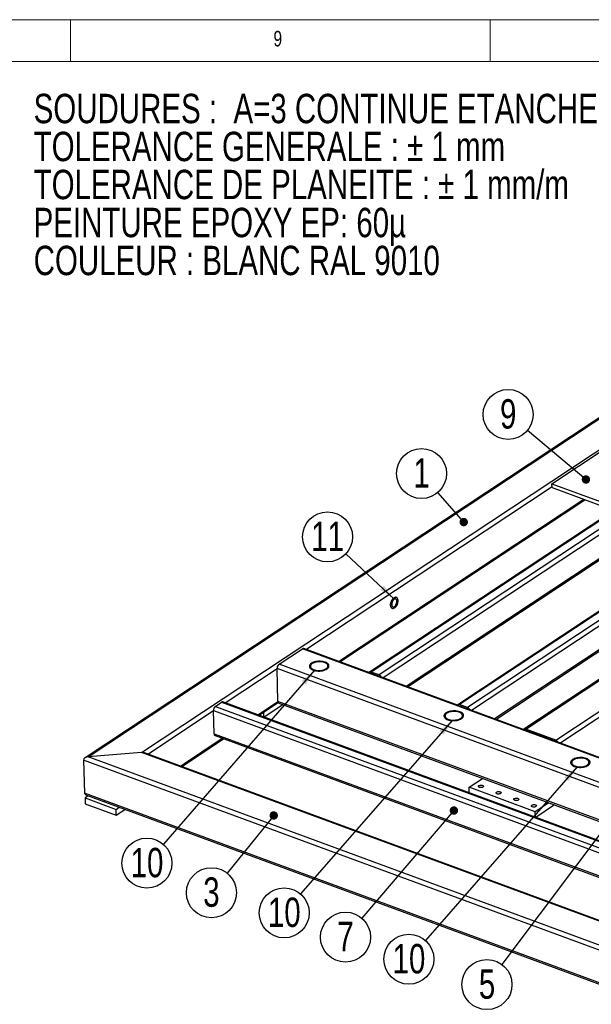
# Model space of a CAD drawing. Header units: millimetres. Extents: x 5 to 589, y 5 to 415.
# Tile 17 of 18: x 391 to 459, y 298 to 415. Entities that reach past the tile are written whole.
import ezdxf

# ---------------------------------------------------------------- set-up
doc = ezdxf.new("R2010")
doc.units = ezdxf.units.MM
doc.header["$PDSIZE"] = -1
doc.layers.add('COTES', color=1, linetype='Continuous')
doc.layers.add('NOTES', color=6, linetype='Continuous')
doc.layers.add('TRAIT-FORT', color=4, linetype='Continuous', lineweight=25)
doc.styles.add('SLDTEXTSTYLE0', font='TXT', dxfattribs={"width": 0.75})
doc.dimstyles.new('SLDDIMSTYLE3', dxfattribs={"dimtxt": 3, "dimasz": 2, "dimexe": 0, "dimexo": 0.0625, "dimgap": 0.75, "dimtad": 1, "dimdec": 0, "dimlfac": 10, "dimrnd": 1e-09, "dimzin": 12, "dimdsep": 46, "dimtxsty": 'SLDTEXTSTYLE0', "dimsah": 1, "dimcen": 0.09, "dimadec": 0, "dimazin": 3, "dimtfac": 1, "dimtdec": 0, "dimtmove": 0, "dimatfit": 0, "dimfxl": 1, "dimfrac": 2, "dimtolj": 1, "dimtzin": 12, "dimarcsym": 0})
doc.dimstyles.new('SLDDIMSTYLE7', dxfattribs={"dimtxt": 0.18, "dimasz": 1, "dimexe": 0, "dimexo": 0.0625, "dimgap": 0, "dimtad": 0, "dimtih": 1, "dimtoh": 1, "dimdec": 0, "dimrnd": 1e-09, "dimzin": 0, "dimdsep": 46, "dimtxsty": 'Standard', "dimblk1": 'DOT', "dimblk2": 'DOT', "dimsah": 1, "dimcen": 0.09, "dimadec": 0, "dimazin": 0, "dimtfac": 1, "dimtdec": 0, "dimtofl": 0, "dimtmove": 0, "dimatfit": 3, "dimldrblk": 'DOT', "dimfxl": 1, "dimfrac": 2, "dimtolj": 1, "dimtzin": 0, "dimarcsym": 0})
doc.dimstyles.new('SLDDIMSTYLE8', dxfattribs={"dimtxt": 0.18, "dimasz": 2, "dimexe": 0, "dimexo": 0.0625, "dimgap": 0, "dimtad": 0, "dimtih": 1, "dimtoh": 1, "dimdec": 0, "dimrnd": 1e-09, "dimzin": 0, "dimdsep": 46, "dimtxsty": 'Standard', "dimsah": 1, "dimcen": 0.09, "dimadec": 0, "dimazin": 0, "dimtfac": 2, "dimtdec": 0, "dimtofl": 0, "dimtmove": 0, "dimatfit": 3, "dimfxl": 1, "dimfrac": 2, "dimtolj": 1, "dimtzin": 0, "dimarcsym": 0})

# ---------------------------------------------------------------- blocks, each defined once
blk = doc.blocks.new('SW_NOTE_0')
at = {"layer": 'NOTES', "color": 0, "char_height": 3.5, "attachment_point": 1, "style": 'SLDTEXTSTYLE0'}
for s, insert in [('SOUDURES :  A=3 CONTINUE ETANCHE', (0, 4.51)), ('TOLERANCE GENERALE : ± 1 mm', (0, -0.01)), ('TOLERANCE DE PLANEITE : ± 1 mm/m', (0, -4.54)), ('PEINTURE EPOXY EP: 60µ', (0, -9.07)), ('COULEUR : BLANC RAL 9010', (0, -13.59))]:
    blk.add_mtext(s, dxfattribs=dict(at, insert=insert))
blk = doc.blocks.new('SW_NOTE_7')
at = {"layer": 'NOTES', "color": 0}
blk.add_circle((-1.95, 2.25), 2.98, dxfattribs=at)
at = {"layer": 'NOTES', "color": 0, "insert": (-1.95, 4.07), "char_height": 3.5, "attachment_point": 2, "style": 'SLDTEXTSTYLE0'}
blk.add_mtext('1', dxfattribs=at)
blk = doc.blocks.new('_DOT')
at = {"color": 0, "linetype": 'ByBlock', "lineweight": -2}
blk.add_line((-0.5, 0), (-1, 0), dxfattribs=at)
at = {"color": 0, "linetype": 'ByBlock', "const_width": 0.5}
blk.add_lwpolyline([(-0.25, 0, 1), (0.25, 0, 1)], format="xyb", close=True, dxfattribs=at)
blk = doc.blocks.new('SW_NOTE_9')
at = {"layer": 'NOTES', "color": 0}
blk.add_circle((-1.87, -2.32), 2.98, dxfattribs=at)
at = {"layer": 'NOTES', "color": 0, "insert": (-1.87, -0.5), "char_height": 3.5, "attachment_point": 2, "style": 'SLDTEXTSTYLE0'}
blk.add_mtext('3', dxfattribs=at)
blk = doc.blocks.new('SW_NOTE_10')
at = {"layer": 'NOTES', "color": 0}
blk.add_circle((-1.94, -2.27), 2.98, dxfattribs=at)
at = {"layer": 'NOTES', "color": 0, "insert": (-1.94, -0.45), "char_height": 3.5, "attachment_point": 2, "style": 'SLDTEXTSTYLE0'}
blk.add_mtext('7', dxfattribs=at)
blk = doc.blocks.new('SW_NOTE_11')
at = {"layer": 'NOTES', "color": 0}
blk.add_circle((-1.79, -2.39), 2.98, dxfattribs=at)
at = {"layer": 'NOTES', "color": 0, "insert": (-1.78, -0.57), "char_height": 3.5, "attachment_point": 2, "style": 'SLDTEXTSTYLE0'}
blk.add_mtext('5', dxfattribs=at)
blk = doc.blocks.new('SW_NOTE_15')
at = {"layer": 'NOTES', "color": 0}
blk.add_circle((-2.29, 1.91), 2.98, dxfattribs=at)
at = {"layer": 'NOTES', "color": 0, "insert": (-2.28, 3.73), "char_height": 3.5, "attachment_point": 2, "style": 'SLDTEXTSTYLE0'}
blk.add_mtext('9', dxfattribs=at)
blk = doc.blocks.new('SW_NOTE_17')
at = {"layer": 'NOTES', "color": 0}
blk.add_circle((-1.96, -2.25), 2.98, dxfattribs=at)
at = {"layer": 'NOTES', "color": 0, "insert": (-1.95, -0.43), "char_height": 3.5, "attachment_point": 2, "style": 'SLDTEXTSTYLE0'}
blk.add_mtext('10', dxfattribs=at)
blk = doc.blocks.new('SW_NOTE_18')
at = {"layer": 'NOTES', "color": 0}
blk.add_circle((-1.96, -2.25), 2.98, dxfattribs=at)
at = {"layer": 'NOTES', "color": 0, "insert": (-1.95, -0.43), "char_height": 3.5, "attachment_point": 2, "style": 'SLDTEXTSTYLE0'}
blk.add_mtext('10', dxfattribs=at)
blk = doc.blocks.new('SW_NOTE_19')
at = {"layer": 'NOTES', "color": 0}
blk.add_circle((-1.96, -2.24), 2.98, dxfattribs=at)
at = {"layer": 'NOTES', "color": 0, "insert": (-1.95, -0.43), "char_height": 3.5, "attachment_point": 2, "style": 'SLDTEXTSTYLE0'}
blk.add_mtext('10', dxfattribs=at)
blk = doc.blocks.new('SW_NOTE_24')
at = {"layer": 'NOTES', "color": 0}
blk.add_circle((-2.18, 2.04), 2.98, dxfattribs=at)
at = {"layer": 'NOTES', "color": 0, "insert": (-2.17, 3.85), "char_height": 3.5, "attachment_point": 2, "style": 'SLDTEXTSTYLE0'}
blk.add_mtext('11', dxfattribs=at)
blk = doc.blocks.new('_D_108')
at = {"layer": 'COTES', "color": 0, "lineweight": -2, "transparency": 16777216}
for p, q in [((389.57, 366.03), (389.57, 251.36)), ((384.47, 264.83), (384.47, 251.36)), ((382.47, 251.36), (380.47, 251.36)), ((384.47, 251.36), (389.57, 251.36)), ((391.57, 251.36), (398.07, 251.36))]:
    blk.add_line(p, q, dxfattribs=at)
at = {"layer": 'COTES', "color": 0, "transparency": 16777216}
for points in [[(382.47, 251.69), (382.47, 251.02), (384.47, 251.36)], [(391.57, 251.69), (391.57, 251.02), (389.57, 251.36)]]:
    blk.add_solid(points, dxfattribs=at)
at = {"layer": 'Defpoints', "color": 0, "transparency": 16777216}
for p in [(389.57, 366.09), (384.47, 264.89), (384.47, 251.36)]:
    blk.add_point(p, dxfattribs=at)
at = {"layer": 'COTES', "color": 0, "transparency": 16777216, "insert": (395.82, 255.11), "char_height": 3, "attachment_point": 2, "style": 'SLDTEXTSTYLE0'}
blk.add_mtext('\\A1;51', dxfattribs=at)

msp = doc.modelspace()

# ---------------------------------------------------------------- linework, layer by layer
at = {"lineweight": 18}
for p, q in [((589, 415), (5, 415)), ((397, 415), (397, 410)), ((447, 410), (447, 415)), ((584, 410), (10, 410))]:
    msp.add_line(p, q, dxfattribs=at)
at = {"layer": 'TRAIT-FORT', "lineweight": 25}
for p, q in [((516.07, 404.71), (398.74, 327.07)), ((399.11, 327.19), (516.12, 404.61)), ((405.47, 327.71), (516.91, 401.45)), ((454.34, 359.72), (460.69, 363.92)), ((468.42, 360.98), (432.6, 337.27)), ((468.63, 360.99), (432.81, 337.29)), ((469.58, 360.64), (433.76, 336.94)), ((469.9, 360.18), (434.25, 336.59)), ((425.04, 339.98), (454.35, 359.38)), ((454.34, 359.72), (460.65, 357.39)), ((454.35, 359.26), (454.34, 359.72)), ((454.35, 359.26), (460.67, 356.93)), ((428.92, 338.55), (458.12, 357.87)), ((429.07, 338.5), (458.27, 357.82)), ((469.97, 357.41), (436.98, 335.58)), ((437.13, 335.52), (469.88, 357.19)), ((478.94, 357.1), (443.12, 333.39)), ((479.15, 357.11), (443.33, 333.41)), ((480.1, 356.76), (444.27, 333.06)), ((480.42, 356.3), (444.77, 332.71)), ((480.49, 353.53), (447.5, 331.7)), ((447.65, 331.64), (480.4, 353.31)), ((486.83, 354.19), (451.01, 330.48)), ((451.22, 330.5), (487.04, 354.2)), ((454.79, 329.18), (490.61, 352.88)), ((455.29, 328.82), (490.94, 352.42)), ((421.84, 338.21), (424.62, 340.06)), ((480.9, 319.29), (424.62, 340.06)), ((481.05, 319.32), (424.77, 340.08)), ((478.11, 317.45), (421.84, 338.21)), ((415.42, 333.62), (421.6, 337.7)), ((421.71, 333.78), (421.6, 337.7)), ((477.73, 317), (421.6, 337.7)), ((433.76, 336.94), (432.81, 337.29)), ((414.26, 333.2), (415, 333.69)), ((414.26, 333.2), (470.54, 312.44)), ((415, 333.69), (471.28, 312.93)), ((471.42, 312.95), (415.15, 333.72)), ((419.3, 332.19), (421.71, 333.78)), ((419.45, 332.13), (421.73, 333.64)), ((422.3, 333.39), (420.06, 331.91)), ((473.96, 314.5), (421.71, 333.78)), ((421.81, 333.57), (473.79, 314.39)), ((444.27, 333.06), (443.33, 333.41)), ((406.21, 327.52), (414.03, 332.69)), ((414.1, 329.92), (414.03, 332.69)), ((414.03, 332.69), (470.15, 311.98)), ((420.04, 331.92), (420.02, 332.51)), ((414.1, 329.92), (467.49, 310.22)), ((414.21, 329.71), (467.32, 310.11)), ((454.79, 329.18), (451.22, 330.5)), ((410.09, 326.09), (415.07, 329.39)), ((410.24, 326.04), (415.22, 329.33)), ((405.47, 327.71), (399.11, 327.19)), ((462.38, 306.71), (405.47, 327.71)), ((462.34, 306.81), (405.81, 327.67)), ((398.56, 326.8), (398.67, 322.87)), ((463.25, 302.93), (398.56, 326.8)), ((463.17, 303.55), (399.11, 327.19)), ((444.48, 323.56), (446.07, 324.61)), ((463.36, 299), (398.67, 322.87)), ((398.9, 322.61), (463.34, 298.84)), ((444.49, 322.89), (444.48, 323.56)), ((452.36, 320.65), (444.48, 323.56)), ((399.1, 322.54), (398.73, 322.29)), ((398.73, 322.29), (402.42, 320.93)), ((398.73, 322.29), (398.75, 321.6)), ((398.75, 321.6), (402.43, 320.24)), ((453.96, 321.7), (452.36, 320.65)), ((454.65, 321.45), (452.41, 319.97)), ((402.42, 320.93), (402.78, 321.18)), ((402.43, 320.24), (402.42, 320.93)), ((402.43, 320.24), (403.47, 320.92)), ((452.38, 319.98), (452.36, 320.65))]:
    msp.add_line(p, q, dxfattribs=at)
at = {"layer": 'TRAIT-FORT', "lineweight": 25, "flags": 128}
for points in [[(435.57, 344.92), (435.65, 344.99), (435.73, 345.07), (435.8, 345.16), (435.86, 345.27), (435.91, 345.39), (435.95, 345.51), (435.97, 345.64), (435.99, 345.76), (435.98, 345.87), (435.97, 345.97), (435.93, 346.05), (435.89, 346.12), (435.83, 346.17), (435.77, 346.19), (435.7, 346.2), (435.62, 346.18), (435.54, 346.14), (435.46, 346.07), (435.39, 345.99), (435.32, 345.89), (435.26, 345.79), (435.2, 345.67), (435.17, 345.54), (435.14, 345.42), (435.13, 345.3), (435.13, 345.19), (435.15, 345.09), (435.18, 345), (435.22, 344.94), (435.28, 344.89), (435.34, 344.86), (435.42, 344.86), (435.49, 344.88), (435.57, 344.92)], [(435.13, 345.24), (435.13, 345.36), (435.15, 345.48), (435.18, 345.61), (435.23, 345.73), (435.29, 345.84), (435.35, 345.94), (435.42, 346.03), (435.5, 346.11), (435.58, 346.16), (435.66, 346.19), (435.73, 346.2), (435.8, 346.18), (435.86, 346.15), (435.91, 346.09), (435.95, 346.01), (435.98, 345.92), (435.99, 345.81), (435.98, 345.7), (435.96, 345.58), (435.93, 345.45), (435.89, 345.33), (435.83, 345.22), (435.76, 345.11), (435.69, 345.02), (435.61, 344.95), (435.53, 344.9), (435.45, 344.87), (435.38, 344.86), (435.31, 344.87), (435.25, 344.91), (435.2, 344.97), (435.16, 345.04), (435.14, 345.14), (435.13, 345.24)], [(435.57, 345.1), (435.63, 345.15), (435.7, 345.22), (435.75, 345.31), (435.8, 345.4), (435.83, 345.51), (435.86, 345.61), (435.86, 345.71), (435.86, 345.8), (435.84, 345.88), (435.8, 345.94), (435.76, 345.98), (435.71, 346), (435.64, 346), (435.58, 345.98), (435.51, 345.94), (435.45, 345.87), (435.39, 345.8), (435.34, 345.7), (435.3, 345.6), (435.27, 345.5), (435.25, 345.4), (435.25, 345.3), (435.26, 345.22), (435.29, 345.15), (435.33, 345.09), (435.38, 345.06), (435.44, 345.05), (435.5, 345.06), (435.57, 345.1)], [(425.69, 338.33), (425.6, 338.26), (425.53, 338.18), (425.48, 338.1), (425.45, 338.02), (425.45, 337.94), (425.47, 337.85), (425.51, 337.78), (425.58, 337.7), (425.67, 337.63), (425.77, 337.57), (425.9, 337.52), (426.04, 337.47), (426.19, 337.44), (426.35, 337.42), (426.51, 337.41), (426.68, 337.41), (426.84, 337.42), (427, 337.45), (427.15, 337.48), (427.3, 337.53), (427.42, 337.59), (427.53, 337.65), (427.63, 337.72), (427.7, 337.8), (427.75, 337.88), (427.78, 337.96), (427.78, 338.04), (427.76, 338.13), (427.71, 338.21), (427.65, 338.28), (427.56, 338.35), (427.45, 338.41), (427.33, 338.46), (427.19, 338.51), (427.04, 338.54), (426.88, 338.56), (426.72, 338.57), (426.55, 338.57), (426.39, 338.56), (426.23, 338.53), (426.07, 338.5), (425.93, 338.45), (425.81, 338.39), (425.69, 338.33)], [(425.69, 338.33), (425.6, 338.26), (425.53, 338.18), (425.48, 338.1), (425.45, 338.02), (425.45, 337.94), (425.47, 337.85), (425.51, 337.78), (425.58, 337.7), (425.67, 337.63), (425.77, 337.57), (425.9, 337.52), (426.04, 337.47), (426.19, 337.44), (426.35, 337.42), (426.51, 337.41), (426.68, 337.41), (426.84, 337.42), (427, 337.45), (427.15, 337.48), (427.3, 337.53), (427.42, 337.59), (427.53, 337.65), (427.63, 337.72), (427.7, 337.8), (427.75, 337.88), (427.78, 337.96), (427.78, 338.04), (427.76, 338.13), (427.71, 338.21), (427.65, 338.28), (427.56, 338.35), (427.45, 338.41), (427.33, 338.46), (427.19, 338.51), (427.04, 338.54), (426.88, 338.56), (426.72, 338.57), (426.55, 338.57), (426.39, 338.56), (426.23, 338.53), (426.07, 338.5), (425.93, 338.45), (425.81, 338.39), (425.69, 338.33)], [(425.8, 338.29), (425.71, 338.22), (425.65, 338.15), (425.6, 338.07), (425.58, 338), (425.59, 337.92), (425.62, 337.84), (425.67, 337.77), (425.74, 337.7), (425.84, 337.64), (425.95, 337.58), (426.08, 337.54), (426.22, 337.51), (426.37, 337.48), (426.52, 337.47), (426.68, 337.48), (426.84, 337.49), (426.99, 337.52), (427.13, 337.55), (427.26, 337.6), (427.38, 337.66), (427.48, 337.72), (427.55, 337.79), (427.61, 337.87), (427.64, 337.95), (427.65, 338.03), (427.63, 338.1), (427.59, 338.18), (427.53, 338.25), (427.44, 338.32), (427.34, 338.37), (427.22, 338.42), (427.08, 338.46), (426.94, 338.49), (426.78, 338.5), (426.62, 338.51), (426.47, 338.5), (426.31, 338.48), (426.17, 338.45), (426.03, 338.4), (425.91, 338.35), (425.8, 338.29)], [(441.72, 332.42), (441.63, 332.34), (441.56, 332.27), (441.51, 332.19), (441.48, 332.11), (441.48, 332.02), (441.5, 331.94), (441.54, 331.86), (441.61, 331.79), (441.7, 331.72), (441.81, 331.65), (441.93, 331.6), (442.07, 331.56), (442.22, 331.53), (442.38, 331.5), (442.54, 331.49), (442.71, 331.5), (442.87, 331.51), (443.03, 331.53), (443.18, 331.57), (443.33, 331.62), (443.45, 331.67), (443.57, 331.74), (443.66, 331.81), (443.73, 331.88), (443.78, 331.96), (443.81, 332.05), (443.81, 332.13), (443.79, 332.21), (443.75, 332.29), (443.68, 332.37), (443.59, 332.43), (443.49, 332.5), (443.36, 332.55), (443.22, 332.59), (443.07, 332.63), (442.91, 332.65), (442.75, 332.66), (442.58, 332.66), (442.42, 332.64), (442.26, 332.62), (442.11, 332.58), (441.96, 332.54), (441.84, 332.48), (441.72, 332.42)], [(441.72, 332.42), (441.63, 332.34), (441.56, 332.27), (441.51, 332.19), (441.48, 332.11), (441.48, 332.02), (441.5, 331.94), (441.54, 331.86), (441.61, 331.79), (441.7, 331.72), (441.81, 331.65), (441.93, 331.6), (442.07, 331.56), (442.22, 331.53), (442.38, 331.5), (442.54, 331.49), (442.71, 331.5), (442.87, 331.51), (443.03, 331.53), (443.18, 331.57), (443.33, 331.62), (443.45, 331.67), (443.57, 331.74), (443.66, 331.81), (443.73, 331.88), (443.78, 331.96), (443.81, 332.05), (443.81, 332.13), (443.79, 332.21), (443.75, 332.29), (443.68, 332.37), (443.59, 332.43), (443.49, 332.5), (443.36, 332.55), (443.22, 332.59), (443.07, 332.63), (442.91, 332.65), (442.75, 332.66), (442.58, 332.66), (442.42, 332.64), (442.26, 332.62), (442.11, 332.58), (441.96, 332.54), (441.84, 332.48), (441.72, 332.42)], [(441.83, 332.38), (441.74, 332.31), (441.68, 332.24), (441.63, 332.16), (441.61, 332.08), (441.62, 332), (441.65, 331.92), (441.7, 331.85), (441.77, 331.78), (441.87, 331.72), (441.98, 331.67), (442.11, 331.62), (442.25, 331.59), (442.4, 331.57), (442.56, 331.56), (442.71, 331.56), (442.87, 331.58), (443.02, 331.6), (443.16, 331.64), (443.29, 331.69), (443.41, 331.74), (443.51, 331.81), (443.58, 331.88), (443.64, 331.95), (443.67, 332.03), (443.68, 332.11), (443.66, 332.19), (443.62, 332.26), (443.56, 332.34), (443.47, 332.4), (443.37, 332.46), (443.25, 332.51), (443.11, 332.55), (442.97, 332.57), (442.81, 332.59), (442.66, 332.59), (442.5, 332.58), (442.34, 332.56), (442.2, 332.53), (442.06, 332.49), (441.94, 332.44), (441.83, 332.38)], [(456.8, 326.85), (456.71, 326.78), (456.63, 326.71), (456.58, 326.63), (456.56, 326.54), (456.56, 326.46), (456.58, 326.38), (456.62, 326.3), (456.69, 326.22), (456.77, 326.15), (456.88, 326.09), (457, 326.04), (457.14, 326), (457.29, 325.96), (457.45, 325.94), (457.61, 325.93), (457.78, 325.93), (457.95, 325.95), (458.11, 325.97), (458.26, 326.01), (458.4, 326.05), (458.53, 326.11), (458.64, 326.17), (458.73, 326.25), (458.8, 326.32), (458.85, 326.4), (458.88, 326.48), (458.88, 326.57), (458.86, 326.65), (458.82, 326.73), (458.75, 326.8), (458.67, 326.87), (458.56, 326.93), (458.44, 326.99), (458.3, 327.03), (458.15, 327.06), (457.99, 327.09), (457.82, 327.1), (457.66, 327.09), (457.49, 327.08), (457.33, 327.06), (457.18, 327.02), (457.04, 326.97), (456.91, 326.92), (456.8, 326.85)], [(456.8, 326.85), (456.71, 326.78), (456.63, 326.71), (456.58, 326.63), (456.56, 326.54), (456.56, 326.46), (456.58, 326.38), (456.62, 326.3), (456.69, 326.22), (456.77, 326.15), (456.88, 326.09), (457, 326.04), (457.14, 326), (457.29, 325.96), (457.45, 325.94), (457.61, 325.93), (457.78, 325.93), (457.95, 325.95), (458.11, 325.97), (458.26, 326.01), (458.4, 326.05), (458.53, 326.11), (458.64, 326.17), (458.73, 326.25), (458.8, 326.32), (458.85, 326.4), (458.88, 326.48), (458.88, 326.57), (458.86, 326.65), (458.82, 326.73), (458.75, 326.8), (458.67, 326.87), (458.56, 326.93), (458.44, 326.99), (458.3, 327.03), (458.15, 327.06), (457.99, 327.09), (457.82, 327.1), (457.66, 327.09), (457.49, 327.08), (457.33, 327.06), (457.18, 327.02), (457.04, 326.97), (456.91, 326.92), (456.8, 326.85)], [(456.9, 326.81), (456.82, 326.75), (456.75, 326.67), (456.71, 326.6), (456.69, 326.52), (456.69, 326.44), (456.72, 326.36), (456.77, 326.29), (456.85, 326.22), (456.94, 326.16), (457.05, 326.11), (457.18, 326.06), (457.32, 326.03), (457.47, 326.01), (457.63, 326), (457.79, 326), (457.94, 326.01), (458.1, 326.04), (458.24, 326.08), (458.37, 326.13), (458.48, 326.18), (458.58, 326.25), (458.66, 326.32), (458.71, 326.39), (458.74, 326.47), (458.75, 326.55), (458.74, 326.63), (458.7, 326.7), (458.63, 326.77), (458.55, 326.84), (458.44, 326.9), (458.32, 326.94), (458.19, 326.98), (458.04, 327.01), (457.89, 327.03), (457.73, 327.03), (457.57, 327.02), (457.42, 327), (457.27, 326.97), (457.13, 326.93), (457.01, 326.88), (456.9, 326.81)], [(446.11, 323.58), (446.05, 323.55), (445.98, 323.53), (445.89, 323.52), (445.81, 323.52), (445.73, 323.54), (445.66, 323.56), (445.61, 323.6), (445.58, 323.64), (445.58, 323.68), (445.6, 323.72), (445.64, 323.76), (445.7, 323.79), (445.78, 323.81), (445.86, 323.82), (445.95, 323.82), (446.03, 323.81), (446.09, 323.78), (446.14, 323.75), (446.17, 323.71), (446.18, 323.66), (446.16, 323.62), (446.11, 323.58)], [(448.22, 322.81), (448.16, 322.78), (448.08, 322.76), (448, 322.75), (447.91, 322.75), (447.83, 322.76), (447.77, 322.79), (447.72, 322.82), (447.69, 322.86), (447.68, 322.9), (447.7, 322.95), (447.75, 322.98), (447.81, 323.01), (447.88, 323.04), (447.97, 323.05), (448.05, 323.04), (448.13, 323.03), (448.2, 323), (448.25, 322.97), (448.28, 322.93), (448.28, 322.89), (448.26, 322.85), (448.22, 322.81)], [(450.32, 322.03), (450.26, 322), (450.19, 321.98), (450.1, 321.97), (450.02, 321.97), (449.94, 321.99), (449.87, 322.01), (449.82, 322.05), (449.79, 322.08), (449.79, 322.13), (449.81, 322.17), (449.85, 322.21), (449.91, 322.24), (449.99, 322.26), (450.07, 322.27), (450.15, 322.27), (450.23, 322.25), (450.3, 322.23), (450.35, 322.19), (450.38, 322.15), (450.38, 322.11), (450.36, 322.07), (450.32, 322.03)], [(452.43, 321.26), (452.36, 321.23), (452.29, 321.2), (452.21, 321.19), (452.12, 321.2), (452.04, 321.21), (451.97, 321.24), (451.92, 321.27), (451.9, 321.31), (451.89, 321.35), (451.91, 321.39), (451.95, 321.43), (452.01, 321.46), (452.09, 321.48), (452.17, 321.49), (452.26, 321.49), (452.34, 321.48), (452.41, 321.45), (452.46, 321.42), (452.48, 321.38), (452.49, 321.34), (452.47, 321.29), (452.43, 321.26)]]:
    msp.add_lwpolyline(points, dxfattribs=at)
at = {"layer": 'TRAIT-FORT', "lineweight": 25}
for centre, radius, start, end in [((424.72, 339.93), 0.16, 73.0756, 129.0169), ((422.24, 337.72), 0.636, 128.8854, 181.2796), ((432.72, 337.1), 0.213, 64.2928, 145.4131), ((433.55, 336.45), 0.529, 23.9684, 67.0535), ((414.66, 332.71), 0.636, 128.8854, 181.2796), ((415.1, 333.57), 0.16, 73.0756, 129.0169), ((421.92, 333.75), 0.219, 173.783, 239.6898), ((443.24, 333.21), 0.213, 64.2928, 145.4131), ((444.07, 332.57), 0.529, 23.9684, 67.0535), ((414.32, 329.9), 0.219, 173.783, 239.6898), ((451.12, 330.3), 0.213, 64.2928, 145.4131), ((454.59, 328.69), 0.529, 23.9684, 67.0535)]:
    msp.add_arc(centre, radius, start, end, dxfattribs=at)
for centre, start_param, end_param in [((405.48, 327.36), 0.88034, 1.51608), ((405.48, 327.36), 0.88034, 1.51608), ((399.12, 326.84), 1.51608, 3.086877), ((399.12, 326.84), 1.51608, 3.086877), ((399.23, 322.92), 3.086877, 4.021933), ((399.23, 322.92), 3.086877, 4.021933)]:
    msp.add_ellipse(centre, major_axis=(0.56, 0.065), ratio=0.613391, start_param=start_param, end_param=end_param, dxfattribs=at)

# ---------------------------------------------------------------- block references
at = {"layer": 'NOTES'}
for name, p in [('SW_NOTE_0', (392.61, 401.66)), ('SW_NOTE_15', (451.41, 366.06)), ('SW_NOTE_7', (440.76, 358.68)), ('SW_NOTE_24', (429.79, 351.35)), ('SW_NOTE_17', (408.06, 316.77)), ('SW_NOTE_9', (415.65, 313.32)), ('SW_NOTE_18', (424.41, 310.85)), ('SW_NOTE_10', (431.69, 307.98)), ('SW_NOTE_19', (439.26, 305.32)), ('SW_NOTE_11', (448.39, 302.44))]:
    msp.add_blockref(name, p, dxfattribs=at)

# ---------------------------------------------------------------- texts
at = {"layer": 'NOTES', "insert": (421.17, 413.67), "char_height": 1.85, "attachment_point": 1, "style": 'SLDTEXTSTYLE0'}
msp.add_mtext('9', dxfattribs=at)

# ---------------------------------------------------------------- dimensions: what is measured, and where the dimension line sits
at = {"layer": 'COTES'}
dim = msp.add_linear_dim(base=(384.47, 251.36), p1=(389.57, 366.09), p2=(384.47, 264.89), dimstyle='SLDDIMSTYLE3', dxfattribs=at)
dim.commit()
dim.dimension.update_dxf_attribs({"geometry": '_D_108', "text_midpoint": (395.82, 251.36), "dimtype": 160})

# ---------------------------------------------------------------- leaders
at = {"layer": 'NOTES'}
for points, dimstyle in [([(458.39, 360.22), (451.41, 366.06)], 'SLDDIMSTYLE7'), ([(443.83, 355.15), (440.76, 358.68)], 'SLDDIMSTYLE7'), ([(435.56, 345.97), (429.79, 351.35)], 'SLDDIMSTYLE8'), ([(426.09, 337.53), (408.06, 316.77)], 'SLDDIMSTYLE8'), ([(442.5, 331.56), (424.41, 310.85)], 'SLDDIMSTYLE8'), ([(457.37, 326.02), (439.26, 305.32)], 'SLDDIMSTYLE8'), ([(462.53, 321.32), (448.39, 302.44)], 'SLDDIMSTYLE7'), ([(421.2, 320.2), (415.65, 313.32)], 'SLDDIMSTYLE7'), ([(442.66, 320.79), (431.69, 307.98)], 'SLDDIMSTYLE7')]:
    msp.add_leader(points, dimstyle=dimstyle, dxfattribs=at)

doc.saveas('drawing.dxf')
